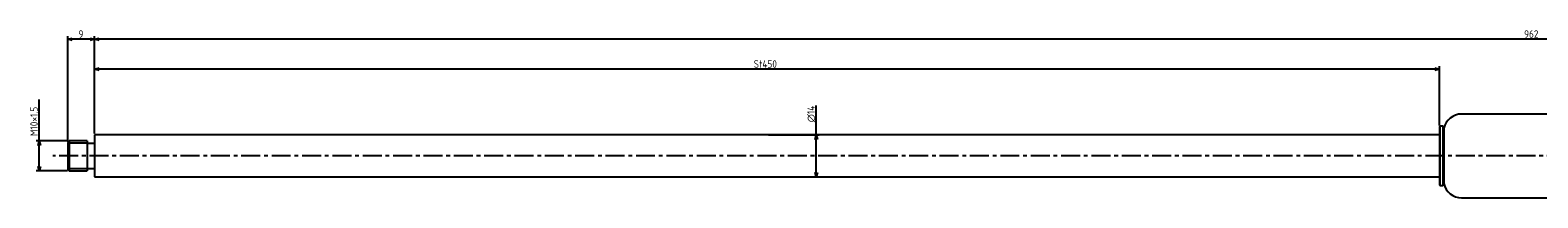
# Model space of a CAD drawing. Extents: x -598 to 411, y 127 to 183.
# Tile 1 of 2: x -598 to -94, y 127 to 183. Entities that reach past the tile are written whole.
import ezdxf

# ---------------------------------------------------------------- set-up
doc = ezdxf.new("R2010")
doc.units = 0
doc.header["$LTSCALE"] = 0.2
doc.linetypes.add('CENTER', pattern=[50.8, 31.75, -6.35, 6.35, -6.35])
doc.layers.get('0').update_dxf_attribs({"linetype": 'CONTINUOUS'})
doc.layers.get('DEFPOINTS').update_dxf_attribs({"linetype": 'CONTINUOUS'})
for name, color, linetype in [('18-0-CON', 3, 'CONTINUOUS'), ('18-2-CEN', 1, 'CENTER'), ('35-0-CON', 7, 'CONTINUOUS')]:
    doc.layers.add(name, color=color, linetype=linetype)
doc.styles.add('DIMENSION', font='isocp.shx', dxfattribs={"bigfont": 'bigfont.shx'})
doc.dimstyles.get("Standard").update_dxf_attribs({"dimtxt": 0.18, "dimasz": 0.18, "dimexe": 0.18, "dimexo": 0.0625, "dimgap": 0.09, "dimtad": 0, "dimtih": 1, "dimtoh": 1, "dimzin": 0, "dimcen": 0.09, "dimazin": 3, "dimtfac": 1, "dimtofl": 0, "dimtmove": 0, "dimatfit": 3})

# ---------------------------------------------------------------- blocks, each defined once
blk = doc.blocks.new('_OPEN30')
at = {"color": 0, "linetype": 'BYBLOCK'}
for p, q in [((-1, 0.27), (0, 0)), ((0, 0), (-1, -0.27)), ((0, 0), (-1, 0))]:
    blk.add_line(p, q, dxfattribs=at)
blk = doc.blocks.new('*U102')
at = {"layer": '18-0-CON', "color": 161, "style": 'DIMENSION'}
blk.add_text('St450', height=2.5, dxfattribs=at).set_placement((-355.93, 170.5))
blk = doc.blocks.new('*D47')
at = {"layer": '18-0-CON', "color": 161}
for p, q in [((-576.47, 148.51), (-576.47, 171)), ((-127.97, 170), (-574.97, 170)), ((-126.47, 151.21), (-126.47, 171))]:
    blk.add_line(p, q, dxfattribs=at)
at = {"layer": 'DEFPOINTS', "color": 0}
for p in [(-576.47, 170), (-576.47, 148.01), (-126.47, 150.71)]:
    blk.add_point(p, dxfattribs=at)
at = {"layer": '18-0-CON'}
blk.add_blockref('*U102', (0, 0), dxfattribs=at)
at = {"layer": '18-0-CON', "color": 161, "xscale": 1.5, "yscale": 1.5, "zscale": 1.5, "rotation": 180}
blk.add_blockref('_OPEN30', (-576.47, 170), dxfattribs=at)
at = {"layer": '18-0-CON', "color": 161, "xscale": 1.5, "yscale": 1.5, "zscale": 1.5}
blk.add_blockref('_OPEN30', (-126.47, 170), dxfattribs=at)
blk = doc.blocks.new('*U95')
at = {"layer": '18-0-CON', "color": 161, "style": 'DIMENSION'}
blk.add_text('9', height=2.5, dxfattribs=at).set_placement((-581.89, 180.5))
blk = doc.blocks.new('*D48')
at = {"layer": '18-0-CON', "color": 161}
for p, q in [((-585.47, 146.01), (-585.47, 181)), ((-577.97, 180), (-583.97, 180)), ((-576.47, 148.51), (-576.47, 181))]:
    blk.add_line(p, q, dxfattribs=at)
at = {"layer": 'DEFPOINTS', "color": 0}
for p in [(-585.47, 180), (-576.47, 148.01), (-585.47, 145.51)]:
    blk.add_point(p, dxfattribs=at)
at = {"layer": '18-0-CON'}
blk.add_blockref('*U95', (0, 0), dxfattribs=at)
at = {"layer": '18-0-CON', "color": 161, "xscale": 1.5, "yscale": 1.5, "zscale": 1.5, "rotation": 180}
blk.add_blockref('_OPEN30', (-585.47, 180), dxfattribs=at)
at = {"layer": '18-0-CON', "color": 161, "xscale": 1.5, "yscale": 1.5, "zscale": 1.5}
blk.add_blockref('_OPEN30', (-576.47, 180), dxfattribs=at)
blk = doc.blocks.new('*U96')
at = {"layer": '18-0-CON', "color": 161, "style": 'DIMENSION'}
blk.add_text('M10×1.5', height=2.5, rotation=90, dxfattribs=at).set_placement((-595.5, 147.63))
blk = doc.blocks.new('*D49')
at = {"layer": '18-0-CON', "color": 161}
for p, q in [((-595, 146.01), (-595, 159.86)), ((-585.47, 146.01), (-596, 146.01)), ((-595, 137.51), (-595, 144.51)), ((-585.5, 136.01), (-596, 136.01))]:
    blk.add_line(p, q, dxfattribs=at)
at = {"layer": 'DEFPOINTS', "color": 0}
for p in [(-595, 146.01), (-584.97, 146.01), (-585, 136.01)]:
    blk.add_point(p, dxfattribs=at)
at = {"layer": '18-0-CON'}
blk.add_blockref('*U96', (0, 0), dxfattribs=at)
at = {"layer": '18-0-CON', "color": 161, "xscale": 1.5, "yscale": 1.5, "zscale": 1.5}
for p, rotation in [((-595, 146.01), 90), ((-595, 136.01), 270)]:
    blk.add_blockref('_OPEN30', p, dxfattribs=dict(at, rotation=rotation))
blk = doc.blocks.new('*U101')
at = {"layer": '18-0-CON', "color": 161, "style": 'DIMENSION'}
blk.add_text('∅14', height=2.5, rotation=90, dxfattribs=at).set_placement((-335.5, 152.25))
blk = doc.blocks.new('*D50')
at = {"layer": '18-0-CON', "color": 161}
for p, q in [((-335, 148.01), (-335, 157.88)), ((-350.97, 148.01), (-334, 148.01)), ((-335, 135.51), (-335, 146.51)), ((-350.97, 134.01), (-334, 134.01))]:
    blk.add_line(p, q, dxfattribs=at)
at = {"layer": 'DEFPOINTS', "color": 0}
for p in [(-351.47, 148.01), (-335, 148.01), (-351.47, 134.01)]:
    blk.add_point(p, dxfattribs=at)
at = {"layer": '18-0-CON'}
blk.add_blockref('*U101', (0, 0), dxfattribs=at)
at = {"layer": '18-0-CON', "color": 161, "xscale": 1.5, "yscale": 1.5, "zscale": 1.5}
for p, rotation in [((-335, 148.01), 90), ((-335, 134.01), 270)]:
    blk.add_blockref('_OPEN30', p, dxfattribs=dict(at, rotation=rotation))
blk = doc.blocks.new('*U97')
at = {"layer": '18-0-CON', "color": 161, "style": 'DIMENSION'}
blk.add_text('962', height=2.5, dxfattribs=at).set_placement((-98.13, 180.5))
blk = doc.blocks.new('*D51')
at = {"layer": '18-0-CON', "color": 161}
for p, q in [((-576.47, 148.51), (-576.47, 181)), ((384.03, 180), (-574.97, 180)), ((385.53, 151.46), (385.53, 181))]:
    blk.add_line(p, q, dxfattribs=at)
at = {"layer": 'DEFPOINTS', "color": 0}
for p in [(-576.47, 180), (-576.47, 148.01), (385.53, 150.96)]:
    blk.add_point(p, dxfattribs=at)
at = {"layer": '18-0-CON'}
blk.add_blockref('*U97', (0, 0), dxfattribs=at)
at = {"layer": '18-0-CON', "color": 161, "xscale": 1.5, "yscale": 1.5, "zscale": 1.5, "rotation": 180}
blk.add_blockref('_OPEN30', (-576.47, 180), dxfattribs=at)
at = {"layer": '18-0-CON', "color": 161, "xscale": 1.5, "yscale": 1.5, "zscale": 1.5}
blk.add_blockref('_OPEN30', (385.53, 180), dxfattribs=at)

msp = doc.modelspace()

# ---------------------------------------------------------------- linework, layer by layer
at = {"layer": '18-0-CON'}
for p, q in [((-578.975, 145.257), (-585.475, 145.257)), ((-585.475, 136.757), (-578.975, 136.757))]:
    msp.add_line(p, q, dxfattribs=at)
at = {"layer": '18-2-CEN'}
msp.add_line((403.525, 141.007), (-590.475, 141.007), dxfattribs=at)
at = {"layer": '35-0-CON'}
for p, q in [((377.325, 155.007), (-119.057, 155.007)), ((-126.475, 148.007), (-576.475, 148.007)), ((-576.475, 148.007), (-576.475, 134.007)), ((-126.275, 150.907), (-126.475, 150.707)), ((-126.475, 150.707), (-126.475, 131.307)), ((-125.297, 150.907), (-126.275, 150.907)), ((-126.275, 150.907), (-126.275, 131.107)), ((-125.097, 150.707), (-125.297, 150.907)), ((-125.297, 150.907), (-125.297, 131.107)), ((-124.981, 150.276), (-125.097, 150.707)), ((-125.097, 150.707), (-125.097, 131.307)), ((-124.981, 150.276), (-124.981, 131.739)), ((-584.975, 146.007), (-585.475, 145.507)), ((-585.475, 145.507), (-585.475, 136.507)), ((-578.975, 146.007), (-584.975, 146.007)), ((-584.975, 146.007), (-584.975, 142.138)), ((-584.975, 142.138), (-584.975, 136.007)), ((-578.975, 146.007), (-578.975, 136.007)), ((-578.975, 145.257), (-576.475, 145.257)), ((-585.475, 136.507), (-584.975, 136.007)), ((-578.975, 136.757), (-576.475, 136.757)), ((-584.975, 136.007), (-578.975, 136.007)), ((-576.475, 134.007), (-126.475, 134.007)), ((-126.475, 131.307), (-126.275, 131.107)), ((-125.297, 131.107), (-125.097, 131.307)), ((-125.097, 131.307), (-124.981, 131.739)), ((-126.275, 131.107), (-125.297, 131.107)), ((-119.057, 127.007), (377.325, 127.007))]:
    msp.add_line(p, q, dxfattribs=at)
for centre, start, end in [((-119.057, 148.932), 90, 167.2273), ((-119.057, 133.082), 192.7727, 270)]:
    msp.add_arc(centre, 6.075, start, end, dxfattribs=at)

# ---------------------------------------------------------------- dimensions: what is measured, and where the dimension line sits
at = {"layer": '18-0-CON'}
for base, p1, p2, override, picture, middle in [((-585.475, 180), (-576.475, 148.007), (-585.475, 145.507), {"dimscale": 1}, '*D48', (-580.975, 181.75)), ((-576.475, 180), (385.525, 150.957), (-576.475, 148.007), {"dimscale": 1}, '*D51', (-95.475, 181.751)), ((-576.475, 170), (-126.475, 150.707), (-576.475, 148.007), {"dimscale": 1, "dimpost": 'St<>'}, '*D47', (-351.475, 171.75))]:
    dim = msp.add_linear_dim(base=base, p1=p1, p2=p2, dimstyle='Standard', override=override, dxfattribs=at)
    dim.commit()
    dim.dimension.update_dxf_attribs({"geometry": picture, "text_midpoint": middle})
dim = msp.add_linear_dim(base=(-595, 146.007), p1=(-585, 136.007), p2=(-584.975, 146.007), angle=90, dimstyle='Standard', override={"dimscale": 1, "dimpost": 'M<>×1.5'}, dxfattribs=at)
dim.commit()
dim.dimension.update_dxf_attribs({"geometry": '*D49', "text_midpoint": (-596.75, 153.684)})
dim = msp.add_linear_dim(base=(-335, 148.007), p1=(-351.475, 134.007), p2=(-351.475, 148.007), angle=90, dimstyle='Standard', override={"dimscale": 1, "dimpost": '%%c<>'}, dxfattribs=at)
dim.commit()
dim.dimension.update_dxf_attribs({"geometry": '*D50', "text_midpoint": (-335, 155), "dimtype": 128})

doc.saveas('drawing.dxf')
